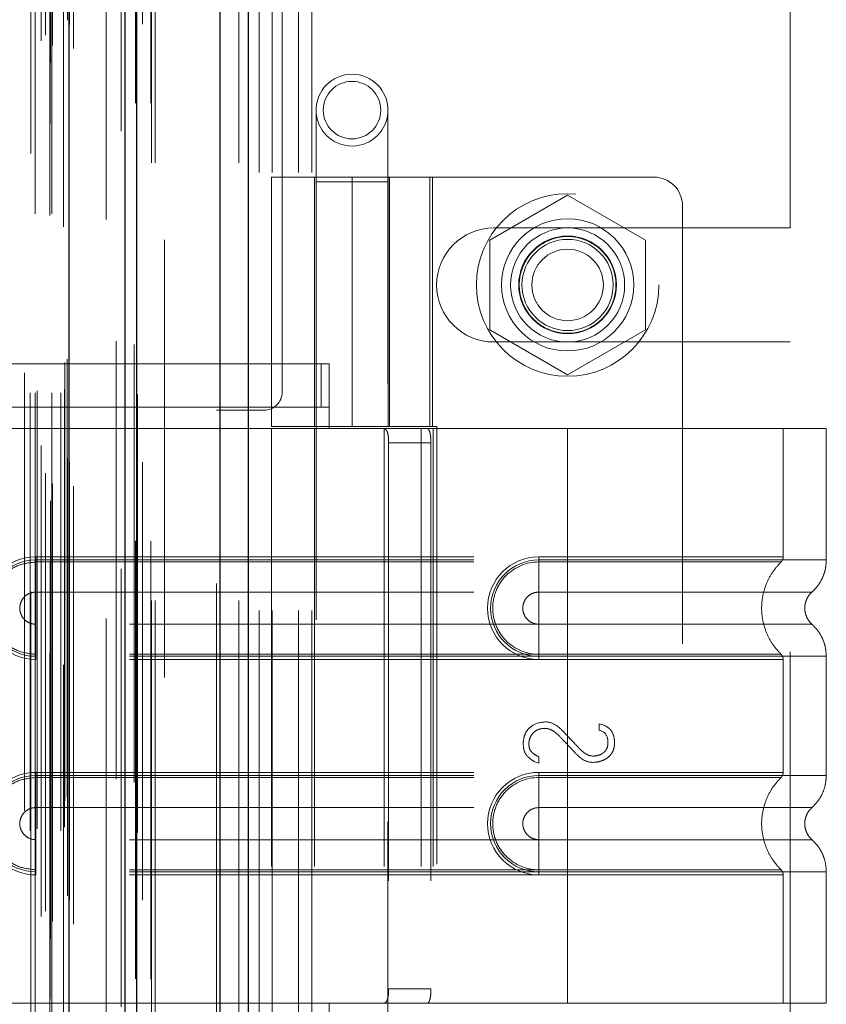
# Model space of a CAD drawing. Header units: inches. Extents: x 0.2 to 10.8, y 0.2 to 8.2.
# Tile 78 of 98: x 5.808 to 5.993, y 3.584 to 3.809. Entities that reach past the tile are written whole.
import ezdxf

# ---------------------------------------------------------------- set-up
doc = ezdxf.new("R2010")
doc.units = ezdxf.units.IN
doc.header["$MEASUREMENT"] = 0
doc.linetypes.add('HIDDEN', pattern=[0.075, 0.05, -0.025])
doc.layers.add('DIMENSIONS', color=140, linetype='Continuous')
doc.layers.add('SLD-0', color=179, linetype='Continuous')
doc.styles.add('SLDTEXTSTYLE0', font='TXT', dxfattribs={"width": 0.7})
doc.dimstyles.new('SLDDIMSTYLE0', dxfattribs={"dimtxt": 0.084961, "dimasz": 0.13, "dimexe": 0, "dimexo": 0.0625, "dimgap": 0.02124, "dimtad": 0, "dimtih": 1, "dimtoh": 1, "dimlfac": 12, "dimrnd": 1e-09, "dimzin": 12, "dimdsep": 46, "dimtxsty": 'SLDTEXTSTYLE0', "dimsah": 1, "dimcen": 0.09, "dimadec": 0, "dimazin": 3, "dimtfac": 1, "dimtofl": 0, "dimtmove": 0, "dimatfit": 3, "dimfxl": 0, "dimfrac": 2, "dimtolj": 1, "dimtzin": 12, "dimarcsym": 0})
doc.dimstyles.new('SLDDIMSTYLE1', dxfattribs={"dimtxt": 0.084961, "dimasz": 0.13, "dimexe": 0, "dimexo": 0.0625, "dimgap": 0.02124, "dimtad": 0, "dimtih": 1, "dimtoh": 1, "dimlfac": 12, "dimrnd": 1e-09, "dimzin": 12, "dimdsep": 46, "dimtxsty": 'SLDTEXTSTYLE0', "dimsah": 1, "dimcen": 0.09, "dimadec": 0, "dimazin": 3, "dimtfac": 1, "dimtmove": 0, "dimatfit": 0, "dimfxl": 0, "dimfrac": 2, "dimtolj": 1, "dimtzin": 12, "dimarcsym": 0})

# ---------------------------------------------------------------- blocks, each defined once
blk = doc.blocks.new('_D_17')
at = {"layer": 'DIMENSIONS'}
for p, q in [((5.81304, 4.91405), (5.36516, 4.91405)), ((5.49016, 4.91405), (5.49016, 4.13719)), ((5.32858, 3.98314), (5.30005, 3.98314)), ((5.30005, 3.98314), (5.30005, 3.84811)), ((5.65173, 3.98314), (5.68026, 3.98314)), ((5.68026, 3.98314), (5.68026, 3.84811)), ((5.30005, 3.84811), (5.32858, 3.84811)), ((5.68026, 3.84811), (5.65173, 3.84811)), ((5.49016, 3.37371), (5.49016, 3.82909)), ((5.81304, 3.37371), (5.36516, 3.37371))]:
    blk.add_line(p, q, dxfattribs=at)
for points in [[(5.49016, 4.91405), (5.47016, 4.78405), (5.51016, 4.78405)], [(5.49016, 3.37371), (5.51016, 3.50371), (5.47016, 3.50371)]]:
    blk.add_solid(points, dxfattribs=at)
at = {"layer": 'DIMENSIONS', "char_height": 0.083333, "attachment_point": 1, "style": 'SLDTEXTSTYLE0'}
for s, insert in [('18.48', (5.32858, 4.10959)), ('469.5', (5.32858, 3.95554))]:
    blk.add_mtext(s, dxfattribs=dict(at, insert=insert))
blk = doc.blocks.new('_D_18')
at = {"layer": 'DIMENSIONS'}
for p, q in [((5.78245, 5.0293), (5.00333, 5.0293)), ((5.12833, 5.0293), (5.12833, 4.59843)), ((4.96675, 4.4683), (4.93822, 4.4683)), ((4.93822, 4.4683), (4.93822, 4.33327)), ((5.2899, 4.4683), (5.31843, 4.4683)), ((5.31843, 4.4683), (5.31843, 4.33327)), ((4.93822, 4.33327), (4.96675, 4.33327)), ((5.31843, 4.33327), (5.2899, 4.33327)), ((5.12833, 3.25838), (5.12833, 4.17922)), ((5.78245, 3.25838), (5.00333, 3.25838))]:
    blk.add_line(p, q, dxfattribs=at)
for points in [[(5.12833, 5.0293), (5.10833, 4.8993), (5.14833, 4.8993)], [(5.12833, 3.25838), (5.14833, 3.38838), (5.10833, 3.38838)]]:
    blk.add_solid(points, dxfattribs=at)
at = {"layer": 'DIMENSIONS', "char_height": 0.083333, "attachment_point": 1, "style": 'SLDTEXTSTYLE0'}
for s, insert in [('21.25', (4.96675, 4.59474)), ('539.8', (4.96675, 4.44069)), ('OPENING', (4.86629, 4.28664))]:
    blk.add_mtext(s, dxfattribs=dict(at, insert=insert))
blk = doc.blocks.new('_D_19')
at = {"layer": 'DIMENSIONS'}
for p, q in [((5.49016, 3.37371), (5.49016, 3.62371)), ((5.81304, 3.37371), (5.36516, 3.37371)), ((5.80841, 3.16996), (5.36516, 3.16996)), ((5.49016, 2.93558), (5.49016, 3.16996)), ((4.96996, 2.93558), (4.94143, 2.93558)), ((4.94143, 2.93558), (4.94143, 2.80055)), ((5.22242, 2.93558), (5.25095, 2.93558)), ((5.25095, 2.93558), (5.25095, 2.80055)), ((5.37559, 2.93558), (5.49016, 2.93558)), ((4.94143, 2.80055), (4.96996, 2.80055)), ((5.25095, 2.80055), (5.22242, 2.80055))]:
    blk.add_line(p, q, dxfattribs=at)
for points in [[(5.49016, 3.37371), (5.51016, 3.50371), (5.47016, 3.50371)], [(5.49016, 3.16996), (5.47016, 3.03996), (5.51016, 3.03996)]]:
    blk.add_solid(points, dxfattribs=at)
at = {"layer": 'DIMENSIONS', "char_height": 0.083333, "attachment_point": 1, "style": 'SLDTEXTSTYLE0'}
for s, insert in [('2.45', (4.96996, 3.06202)), ('62.1', (4.96996, 2.90797))]:
    blk.add_mtext(s, dxfattribs=dict(at, insert=insert))

msp = doc.modelspace()

# ---------------------------------------------------------------- linework, layer by layer
at = {"layer": 'SLD-0', "linetype": 'Continuous', "lineweight": 25}
for p, q in [((5.8541663, 3.1759627), (5.8541663, 5.1206119)), ((5.8605303, 5.1217922), (5.8605303, 3.1759627)), ((5.8324543, 3.1759627), (5.8324543, 5.1113794)), ((5.8350903, 3.1759627), (5.8350903, 5.1116383)), ((5.8196512, 3.2020672), (5.8196512, 5.0856752))]:
    msp.add_line(p, q, dxfattribs=at)
at = {"layer": 'SLD-0', "linetype": 'HIDDEN', "lineweight": 18}
for p, q in [((5.8541663, 3.1759627), (5.8541663, 5.1206119)), ((5.8584089, 3.1759627), (5.8584089, 5.1206119)), ((5.8584089, 3.1759627), (5.8584089, 5.1206119)), ((5.8605303, 5.1217922), (5.8605303, 3.1759627)), ((5.8605303, 3.1759627), (5.8605303, 5.1217922)), ((5.8605303, 3.1759627), (5.8605303, 5.1217922)), ((5.8350903, 3.1759627), (5.8350903, 5.1116383)), ((5.8384543, 3.1759627), (5.8384543, 5.1113794)), ((5.839333, 3.1759627), (5.839333, 5.1116383)), ((5.839333, 3.1759627), (5.839333, 5.1116383)), ((5.8348361, 3.1895968), (5.8348361, 5.0981456)), ((5.8154257, 3.1987331), (5.8154257, 5.0890093)), ((5.8154257, 3.1987331), (5.8154257, 5.0890093)), ((5.813288, 3.2038018), (5.813288, 5.0839406)), ((5.8153414, 5.0849153), (5.8153414, 3.2028271)), ((5.815851, 3.2027372), (5.815851, 5.0850052)), ((5.8206931, 3.2020672), (5.8206931, 5.0856752)), ((5.8142803, 3.2050566), (5.8142803, 5.0827238)), ((5.8315809, 5.0831919), (5.8315809, 3.2045555)), ((5.8315809, 5.0831903), (5.8315809, 3.2045639)), ((5.8197267, 3.2075515), (5.8197267, 5.0801909)), ((5.8197536, 3.2077612), (5.8197536, 5.0799812)), ((5.8108901, 5.0780361), (5.8108901, 3.2097144)), ((5.8192752, 3.2085151), (5.8192752, 5.0792273)), ((5.8192752, 3.2085151), (5.8192752, 5.0792273)), ((5.813257, 3.2113489), (5.813257, 5.0763935)), ((5.8281443, 5.0718896), (5.8281443, 3.2158283)), ((5.8107645, 3.2234182), (5.8107645, 5.0643242)), ((5.8119376, 5.0643242), (5.8119376, 3.2234182)), ((5.8119376, 3.2234182), (5.8119376, 5.0643242)), ((5.8123543, 3.2238349), (5.8123543, 5.0639075)), ((5.8152709, 5.0639075), (5.8152709, 3.2238349)), ((5.8156876, 3.2234182), (5.8156876, 5.0643242)), ((5.8156876, 5.0643242), (5.8156876, 3.2234182)), ((5.8177612, 3.2234182), (5.8177612, 5.0643242)), ((5.8177612, 3.2234182), (5.8177612, 5.0643242)), ((5.8183598, 5.0613295), (5.8183598, 3.2264129)), ((5.8186043, 3.2242515), (5.8186043, 5.0634909)), ((5.8186043, 3.2242515), (5.8186043, 5.0634909)), ((5.8094735, 3.2279595), (5.8094735, 5.0597715)), ((5.8186747, 3.2303314), (5.8186747, 5.057411)), ((5.8186747, 3.2303314), (5.8186747, 5.057411)), ((5.8192219, 3.2311044), (5.8192219, 5.056638)), ((5.8192219, 3.2311044), (5.8192219, 5.056638)), ((5.8304138, 3.2351949), (5.8304138, 5.0525475)), ((5.8345476, 3.2344162), (5.8345476, 5.0532915)), ((5.8414543, 3.2583794), (5.8414543, 5.0292961)), ((5.8414543, 3.2583794), (5.8414543, 5.0292961)), ((5.8414543, 3.2583794), (5.8414543, 5.0292961)), ((5.8414543, 3.2583794), (5.8414543, 5.0292961)), ((5.8682876, 3.7235877), (5.8682876, 4.5641711)), ((5.8630376, 3.3737127), (5.8630376, 3.9255461)), ((5.8630376, 3.3737127), (5.8630376, 3.9255461)), ((5.8660376, 3.3737127), (5.8660376, 3.9255461)), ((5.8720376, 3.3737127), (5.8720376, 3.9255461)), ((5.8750376, 3.3737127), (5.8750376, 3.9255461)), ((5.8750376, 3.3737127), (5.8750376, 3.9255461)), ((5.9842876, 3.7610669), (5.9842876, 3.8433065)), ((5.8760396, 3.7879713), (5.8760396, 3.7715671)), ((5.8924438, 3.7715671), (5.8924438, 3.7879713)), ((5.865869, 3.7726694), (5.9026144, 3.7726694)), ((5.865869, 3.7726694), (5.865869, 3.7157469)), ((5.8757115, 3.7726694), (5.8757115, 3.7157469)), ((5.8924438, 3.7715671), (5.8760396, 3.7715671)), ((5.8760396, 3.7715671), (5.8760396, 3.5255041)), ((5.8842417, 3.7726694), (5.8842417, 3.7157469)), ((5.8842417, 3.7157469), (5.8842417, 3.7726694)), ((5.8924438, 3.5255041), (5.8924438, 3.7715671)), ((5.8924812, 3.7726694), (5.8924812, 3.7157469)), ((5.8927719, 3.7157469), (5.8927719, 3.7726694)), ((5.9019884, 3.7157469), (5.9019884, 3.7726694)), ((5.9531393, 3.7726694), (5.9026144, 3.7726694)), ((5.9026144, 3.7157469), (5.9026144, 3.7726694)), ((5.9334543, 3.768542), (5.9157043, 3.758294)), ((5.9512043, 3.758294), (5.9334543, 3.768542)), ((5.959701, 3.7661077), (5.959701, 3.5331681)), ((5.9165793, 3.7610669), (5.9842876, 3.7610669)), ((5.9157043, 3.758294), (5.9157043, 3.7377981)), ((5.9512043, 3.7377981), (5.9512043, 3.758294)), ((5.9157043, 3.7377981), (5.9334543, 3.7275501)), ((5.9334543, 3.7275501), (5.9512043, 3.7377981)), ((5.9165793, 3.7350252), (5.9842876, 3.7350252)), ((5.9842876, 3.5642336), (5.9842876, 3.7350252)), ((5.8771994, 3.7300185), (5.7868457, 3.7300185)), ((5.8771994, 3.720176), (5.8771994, 3.7300185)), ((5.8771994, 3.7300185), (5.8789923, 3.7300185)), ((5.8789923, 3.720176), (5.8789923, 3.7300185)), ((5.8771994, 3.720176), (5.7868457, 3.720176)), ((5.8532876, 3.7194211), (5.864121, 3.7194211)), ((5.8532876, 3.5798377), (5.8532876, 3.7194211)), ((5.8789923, 3.720176), (5.8771994, 3.720176)), ((5.8789923, 3.720176), (5.8789923, 3.7152547)), ((5.8789923, 3.7152547), (5.7890973, 3.7152547)), ((5.8789923, 3.7152547), (5.7890973, 3.7152547)), ((5.9026144, 3.7157469), (5.865869, 3.7157469)), ((5.8789923, 3.7152547), (5.865869, 3.7152547)), ((5.865869, 3.7152547), (5.865869, 3.5840211)), ((5.8757115, 3.7152547), (5.8757115, 3.5840211)), ((5.9334543, 3.7152547), (5.8789923, 3.7152547)), ((5.8915529, 3.7152547), (5.8915529, 3.5840211)), ((5.8999889, 3.7152547), (5.8999889, 3.5840211)), ((5.9026144, 3.7157469), (5.9036288, 3.7157469)), ((5.9028009, 3.7152547), (5.9028009, 3.5840211)), ((5.9028009, 3.7152547), (5.9028009, 3.5840211)), ((5.9036288, 3.7157469), (5.9036288, 3.583529)), ((5.9334543, 3.7152547), (5.9334543, 3.685248)), ((5.9925094, 3.7152547), (5.9334543, 3.7152547)), ((5.9334543, 3.7152547), (5.9334543, 3.685248)), ((5.9334543, 3.7152547), (5.9334543, 3.6859587)), ((5.9334543, 3.7152547), (5.9334543, 3.6859587)), ((5.9826669, 3.6859587), (5.9826669, 3.7152547)), ((5.9925094, 3.685248), (5.9925094, 3.7152547)), ((5.8926057, 3.7119739), (5.8926057, 3.587302)), ((5.9022565, 3.7119739), (5.8926057, 3.7119739)), ((5.9022565, 3.7119739), (5.9022565, 3.587302)), ((5.8120632, 3.6859587), (5.9334543, 3.6859587)), ((5.8120632, 3.6859587), (5.8120632, 3.6847882)), ((5.9334543, 3.6859587), (5.9268926, 3.6859587)), ((5.9268926, 3.6859587), (5.9268926, 3.6847882)), ((5.8120632, 3.685248), (5.9334543, 3.685248)), ((5.8120632, 3.685248), (5.8120632, 3.6779065)), ((5.8120632, 3.6847882), (5.9334543, 3.6847882)), ((5.9268926, 3.685248), (5.9268926, 3.6779065)), ((5.9334543, 3.685248), (5.9268926, 3.685248)), ((5.9334543, 3.6847882), (5.9268926, 3.6847882)), ((5.8120632, 3.6779065), (5.9334543, 3.6779065)), ((5.9334543, 3.6779065), (5.9268926, 3.6779065)), ((5.8120632, 3.6632405), (5.8120632, 3.670582)), ((5.9334543, 3.670582), (5.8120632, 3.670582)), ((5.9268926, 3.670582), (5.9334543, 3.670582)), ((5.9268926, 3.6632405), (5.9268926, 3.670582)), ((5.8120632, 3.6625298), (5.8120632, 3.6637003)), ((5.9334543, 3.6637003), (5.8120632, 3.6637003)), ((5.9334543, 3.6632405), (5.8120632, 3.6632405)), ((5.9268926, 3.6637003), (5.9334543, 3.6637003)), ((5.9268926, 3.6625298), (5.9268926, 3.6637003)), ((5.9268926, 3.6632405), (5.9334543, 3.6632405)), ((5.9334543, 3.6632405), (5.9334543, 3.6360354)), ((5.9334543, 3.6632405), (5.9334543, 3.6360354)), ((5.9925094, 3.6360354), (5.9925094, 3.6632405)), ((5.9334543, 3.6625298), (5.8120632, 3.6625298)), ((5.9268926, 3.6625298), (5.9334543, 3.6625298)), ((5.9334543, 3.6625298), (5.9334543, 3.6367461)), ((5.9334543, 3.6625298), (5.9334543, 3.6367461)), ((5.9826669, 3.6367461), (5.9826669, 3.6625298)), ((5.9406445, 3.6478462), (5.9415733, 3.647606)), ((5.9406445, 3.646357), (5.9406445, 3.6478462)), ((5.9269051, 3.6388628), (5.9257521, 3.6392471)), ((5.9269051, 3.6402719), (5.9269051, 3.6388628)), ((5.8120632, 3.6367461), (5.9334543, 3.6367461)), ((5.8120632, 3.6367461), (5.8120632, 3.6355756)), ((5.8120632, 3.6360354), (5.9334543, 3.6360354)), ((5.8120632, 3.6360354), (5.8120632, 3.6286939)), ((5.9268926, 3.6367461), (5.9268926, 3.6355756)), ((5.9334543, 3.6367461), (5.9268926, 3.6367461)), ((5.9268926, 3.6360354), (5.9268926, 3.6286939)), ((5.9334543, 3.6360354), (5.9268926, 3.6360354)), ((5.8120632, 3.6355756), (5.9334543, 3.6355756)), ((5.9334543, 3.6355756), (5.9268926, 3.6355756)), ((5.8120632, 3.6286939), (5.9334543, 3.6286939)), ((5.9334543, 3.6286939), (5.9268926, 3.6286939)), ((5.8120632, 3.6140279), (5.8120632, 3.6213694)), ((5.9334543, 3.6213694), (5.8120632, 3.6213694)), ((5.9268926, 3.6213694), (5.9334543, 3.6213694)), ((5.9268926, 3.6140279), (5.9268926, 3.6213694)), ((5.8120632, 3.6133172), (5.8120632, 3.6144877)), ((5.9334543, 3.6144877), (5.8120632, 3.6144877)), ((5.9334543, 3.6140279), (5.8120632, 3.6140279)), ((5.9334543, 3.6133172), (5.8120632, 3.6133172)), ((5.9268926, 3.6144877), (5.9334543, 3.6144877)), ((5.9268926, 3.6133172), (5.9268926, 3.6144877)), ((5.9268926, 3.6140279), (5.9334543, 3.6140279)), ((5.9268926, 3.6133172), (5.9334543, 3.6133172)), ((5.9334543, 3.6140279), (5.9334543, 3.5840211)), ((5.9334543, 3.6140279), (5.9334543, 3.5840211)), ((5.9334543, 3.6133172), (5.9334543, 3.5840211)), ((5.9334543, 3.6133172), (5.9334543, 3.5840211)), ((5.9826669, 3.5840211), (5.9826669, 3.6133172)), ((5.9925094, 3.5840211), (5.9925094, 3.6140279)), ((5.8926057, 3.587302), (5.9022565, 3.587302)), ((5.7890973, 3.5840211), (5.8789923, 3.5840211)), ((5.7890973, 3.5840211), (5.8789923, 3.5840211)), ((5.8789923, 3.5840211), (5.865869, 3.5840211)), ((5.8789923, 3.5840211), (5.8789923, 3.5790999)), ((5.9334543, 3.5840211), (5.8789923, 3.5840211)), ((5.9925094, 3.5840211), (5.9334543, 3.5840211))]:
    msp.add_line(p, q, dxfattribs=at)
at = {"layer": 'SLD-0', "linetype": 'HIDDEN', "lineweight": 18, "flags": 128}
for points in [[(5.8383433, 3.1895365), (5.8383437, 4.1363172), (5.8383433, 5.0982016)], [(5.8364435, 3.2075825), (5.8364437, 4.128757), (5.8364435, 5.080162)], [(5.8364435, 3.2075936), (5.8364436, 4.1052556), (5.8364435, 5.0801374)], [(5.8281443, 5.0719135), (5.8281445, 4.1041968), (5.8281443, 3.2158293)], [(5.8352725, 3.2230544), (5.8352732, 4.128757), (5.8352725, 5.0647056)], [(5.8352725, 3.2230375), (5.8352732, 4.1637023), (5.8352725, 5.0647045)], [(5.8281564, 5.0630028), (5.8281563, 4.1514222), (5.8281564, 3.2247414)]]:
    msp.add_lwpolyline(points, dxfattribs=at)
at = {"layer": 'SLD-0', "linetype": 'HIDDEN', "lineweight": 18}
for centre, radius in [((5.8842417, 3.7879713), 0.0082021), ((5.8842417, 3.7879713), 0.0065617), ((5.9334543, 3.7480461), 0.0208333), ((5.9334543, 3.7480631), 0.0150919), ((5.9334543, 3.7480461), 0.0130208), ((5.9334543, 3.7480631), 0.0111549), ((5.9334543, 3.7480461), 0.0110417), ((5.9334543, 3.7480461), 0.0104167), ((5.9334543, 3.7480461), 0.0081625)]:
    msp.add_circle(centre, radius, dxfattribs=at)
for centre, radius, start, end in [((5.9531393, 3.7661077), 0.0065617, 0, 90), ((5.9165793, 3.7480461), 0.0130208, 90, 270), ((5.864121, 3.7235877), 0.0041667, 270, 0), ((5.8120632, 3.6742442), 0.0117145, 90, 270), ((5.9268926, 3.6742442), 0.0117145, 90, 270), ((5.8120632, 3.6742442), 0.0110038, 90, 270), ((5.9268926, 3.6742442), 0.0110038, 90, 270), ((5.8120632, 3.6250316), 0.0117145, 90, 270), ((5.8120632, 3.6250316), 0.0110038, 90, 270), ((5.9268926, 3.6250316), 0.0117145, 90, 270), ((5.9268926, 3.6250316), 0.0110038, 90, 270)]:
    msp.add_arc(centre, radius, start, end, dxfattribs=at)
for points, knots in [([(5.8913179, 3.7152547), (5.8915635, 3.7152547), (5.8917766, 3.7151789), (5.8921249, 3.7148643), (5.8922582, 3.714625), (5.8924511, 3.7140204), (5.8925128, 3.7136512), (5.8925893, 3.7128507), (5.8926057, 3.7124141), (5.8926057, 3.7119739)], [0, 0, 0, 0, 0.25, 0.25, 0.5, 0.5, 0.75, 0.75, 1, 1, 1, 1]), ([(5.9022565, 3.7119739), (5.9022565, 3.7124086), (5.9022401, 3.7128351), (5.9021707, 3.7136314), (5.9021172, 3.7139961), (5.9019665, 3.7146013), (5.9018675, 3.7148449), (5.9016267, 3.7151697), (5.9014826, 3.7152547), (5.9013225, 3.7152547)], [0, 0, 0, 0, 0.25, 0.25, 0.5, 0.5, 0.75, 0.75, 1, 1, 1, 1]), ([(5.9334543, 3.6859587), (5.9409724, 3.6859587), (5.9538431, 3.6859587), (5.9697657, 3.6859587), (5.980105, 3.6859587), (5.983948, 3.6859587), (5.980105, 3.6859587), (5.9697657, 3.6859587), (5.9538431, 3.6859587), (5.9409724, 3.6859587), (5.9334543, 3.6859587)], [4.71239975, 4.71239975, 4.71239975, 4.71239975, 5.17054869, 5.49779793, 5.89049701, 6.2831961, 6.67589519, 7.06859428, 7.39584352, 7.85399245, 7.85399245, 7.85399245, 7.85399245]), ([(5.9821703, 3.6847829), (5.9822443, 3.684863), (5.9823938, 3.6850249), (5.9825468, 3.6853208), (5.9826507, 3.6856373), (5.9826615, 3.6858574), (5.9826669, 3.6859663)], [0, 0, 0, 0, 0.24752408, 0.49999998, 0.75247589, 1, 1, 1, 1]), ([(5.8018626, 3.6759701), (5.8019693, 3.6767554), (5.8022627, 3.6789129), (5.804459, 3.6818657), (5.8079118, 3.6843149), (5.8106794, 3.6846304), (5.8120632, 3.6847882)], [0, 0, 0, 0, 0.16020075, 0.44013383, 0.72006692, 1, 1, 1, 1]), ([(5.9268926, 3.6847882), (5.9241211, 3.6848159), (5.9200235, 3.6830664), (5.9168979, 3.6783838), (5.9160741, 3.6742442), (5.9168979, 3.6701046), (5.9200235, 3.6654221), (5.9241211, 3.6636725), (5.9268926, 3.6637003)], [6.28318531, 6.28318531, 6.28318531, 6.28318531, 7.06858347, 7.46128255, 7.85398163, 8.24668072, 8.6393798, 9.42477796, 9.42477796, 9.42477796, 9.42477796]), ([(5.9334543, 3.685248), (5.9373194, 3.685248), (5.9411845, 3.685248), (5.9487663, 3.685248), (5.9524828, 3.685248), (5.9596246, 3.685248), (5.9630498, 3.685248), (5.9694773, 3.685248), (5.9724795, 3.685248), (5.9779456, 3.685248), (5.9804095, 3.685248), (5.9847042, 3.685248), (5.986535, 3.685248), (5.9894932, 3.685248), (5.9906206, 3.685248), (5.9921287, 3.685248), (5.9925094, 3.685248), (5.9925094, 3.685248), (5.9921287, 3.685248), (5.9906206, 3.685248), (5.9894932, 3.685248), (5.986535, 3.685248), (5.9847042, 3.685248), (5.9804095, 3.685248), (5.9779456, 3.685248), (5.9724795, 3.685248), (5.9694773, 3.685248), (5.9630498, 3.685248), (5.9596246, 3.685248), (5.9524828, 3.685248), (5.9487663, 3.685248), (5.9411845, 3.685248), (5.9373194, 3.685248), (5.9334543, 3.685248)], [0, 0, 0, 0, 0.0625, 0.0625, 0.125, 0.125, 0.1875, 0.1875, 0.25, 0.25, 0.3125, 0.3125, 0.375, 0.375, 0.4375, 0.4375, 0.5, 0.5, 0.5625, 0.5625, 0.625, 0.625, 0.6875, 0.6875, 0.75, 0.75, 0.8125, 0.8125, 0.875, 0.875, 0.9375, 0.9375, 1, 1, 1, 1]), ([(5.9334543, 3.685248), (5.9334543, 3.6839085), (5.9334543, 3.6810999), (5.9334543, 3.6787948), (5.9334543, 3.6779056)], [0.052118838, 0.052118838, 0.052118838, 0.052118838, 0.500001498, 0.948006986, 0.948006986, 0.948006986, 0.948006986]), ([(5.9334543, 3.685248), (5.9334543, 3.683867), (5.9334543, 3.6824866), (5.9334543, 3.6799656), (5.9334543, 3.6788263), (5.9334543, 3.6779065)], [0, 0, 0, 0, 0.5, 0.5, 1, 1, 1, 1]), ([(5.9334543, 3.6847882), (5.9398332, 3.6847882), (5.946206, 3.6847882), (5.9579911, 3.6847883), (5.9633969, 3.6847883), (5.972412, 3.6847884), (5.9760263, 3.6847884), (5.9809055, 3.6847885), (5.9821754, 3.6847885), (5.982174, 3.6847885), (5.9809072, 3.6847886), (5.9760253, 3.6847886), (5.9724134, 3.6847886), (5.9633967, 3.6847887), (5.9579916, 3.6847887), (5.9462062, 3.6847888), (5.9398341, 3.6847888), (5.9334543, 3.6847888)], [0, 0, 0, 0, 0.125, 0.125, 0.25, 0.25, 0.375, 0.375, 0.5, 0.5, 0.625, 0.625, 0.75, 0.75, 0.875, 0.875, 1, 1, 1, 1]), ([(5.9334543, 3.6637003), (5.9334543, 3.6664318), (5.9334543, 3.6742442), (5.9334543, 3.6820567), (5.9334543, 3.6847882)], [0.027131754, 0.027131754, 0.027131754, 0.027131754, 0.5, 0.972868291, 0.972868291, 0.972868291, 0.972868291]), ([(5.9822767, 3.663602), (5.9816016, 3.6643298), (5.9802516, 3.665785), (5.9788496, 3.6684341), (5.977955, 3.6712753), (5.9776474, 3.6742442), (5.977955, 3.6772132), (5.9788496, 3.6800544), (5.9802516, 3.6827035), (5.9816016, 3.6841587), (5.9822767, 3.6848864)], [0, 0, 0, 0, 0.125085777, 0.250126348, 0.375155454, 0.5, 0.624844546, 0.749873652, 0.874914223, 1, 1, 1, 1]), ([(5.9891865, 3.6778744), (5.9896732, 3.6783607), (5.9906577, 3.6793442), (5.9917005, 3.6811759), (5.9923825, 3.6831709), (5.9924675, 3.6845607), (5.9925095, 3.685248)], [0, 0, 0, 0, 0.2471303, 0.49986639, 0.75266195, 1, 1, 1, 1]), ([(5.8120632, 3.670582), (5.8115838, 3.670582), (5.8111046, 3.6706773), (5.8102189, 3.6710442), (5.8098126, 3.6713157), (5.8091347, 3.6719936), (5.8088632, 3.6723999), (5.8084963, 3.6732857), (5.808401, 3.6737648), (5.808401, 3.6747236), (5.8084963, 3.6752028), (5.8088632, 3.6760886), (5.8091347, 3.6764948), (5.8098126, 3.6771728), (5.8102189, 3.6774442), (5.8111046, 3.6778111), (5.8115838, 3.6779065), (5.8120632, 3.6779065)], [0, 0, 0, 0, 0.125, 0.125, 0.25, 0.25, 0.375, 0.375, 0.5, 0.5, 0.625, 0.625, 0.75, 0.75, 0.875, 0.875, 1, 1, 1, 1]), ([(5.9268926, 3.6779065), (5.9264132, 3.6779065), (5.925934, 3.6778111), (5.9250482, 3.6774442), (5.924642, 3.6771728), (5.9239641, 3.6764948), (5.9236926, 3.6760886), (5.9233257, 3.6752028), (5.9232304, 3.6747236), (5.9232304, 3.6737648), (5.9233257, 3.6732857), (5.9236926, 3.6723999), (5.9239641, 3.6719936), (5.924642, 3.6713157), (5.9250482, 3.6710442), (5.925934, 3.6706773), (5.9264132, 3.670582), (5.9268926, 3.670582)], [0, 0, 0, 0, 0.125, 0.125, 0.25, 0.25, 0.375, 0.375, 0.5, 0.5, 0.625, 0.625, 0.75, 0.75, 0.875, 0.875, 1, 1, 1, 1]), ([(5.9334543, 3.6779056), (5.9417247, 3.6779056), (5.9561371, 3.6779056), (5.9742598, 3.6779056), (5.9862475, 3.6779056), (5.9907089, 3.6779056), (5.9862475, 3.6779056), (5.9742598, 3.6779056), (5.9561371, 3.6779056), (5.9417247, 3.6779056), (5.9334543, 3.6779056)], [4.71241411, 4.71241411, 4.71241411, 4.71241411, 5.15721613, 5.48839216, 5.88580339, 6.28321463, 6.68062587, 7.0780371, 7.40921314, 7.85401516, 7.85401516, 7.85401516, 7.85401516]), ([(5.9892587, 3.67055), (5.989012, 3.6707958), (5.988518, 3.6712881), (5.9879995, 3.6722062), (5.9876656, 3.6731998), (5.9875493, 3.6742442), (5.9876656, 3.6752886), (5.9879995, 3.6762822), (5.988518, 3.6772003), (5.989012, 3.6776926), (5.9892587, 3.6779385)], [0, 0, 0, 0, 0.12483242, 0.24993914, 0.37510573, 0.5, 0.62489427, 0.75006086, 0.87516758, 1, 1, 1, 1]), ([(5.8120632, 3.6637003), (5.8106794, 3.663858), (5.8079118, 3.6641736), (5.804459, 3.6666228), (5.8022627, 3.6695756), (5.8019693, 3.6717331), (5.8018626, 3.6725184)], [0, 0, 0, 0, 0.27993308, 0.55986617, 0.83979925, 1, 1, 1, 1]), ([(5.9334543, 3.6705829), (5.9417247, 3.6705829), (5.9561371, 3.6705829), (5.9742598, 3.6705829), (5.9862475, 3.6705829), (5.9907089, 3.6705829), (5.9862475, 3.6705829), (5.9742598, 3.6705829), (5.9561371, 3.6705829), (5.9417247, 3.6705829), (5.9334543, 3.6705829)], [4.71236405, 4.71236405, 4.71236405, 4.71236405, 5.15716608, 5.48834211, 5.88575335, 6.2831646, 6.68057584, 7.07798708, 7.40916311, 7.85396503, 7.85396503, 7.85396503, 7.85396503]), ([(5.9334543, 3.6632405), (5.9334543, 3.66458), (5.9334543, 3.6673886), (5.9334543, 3.6696937), (5.9334543, 3.6705829)], [0.052118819, 0.052118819, 0.052118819, 0.052118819, 0.500001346, 0.948007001, 0.948007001, 0.948007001, 0.948007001]), ([(5.9334543, 3.6632405), (5.9334543, 3.6646215), (5.9334543, 3.6660018), (5.9334543, 3.6685228), (5.9334543, 3.6696622), (5.9334543, 3.670582)], [0, 0, 0, 0, 0.5, 0.5, 1, 1, 1, 1]), ([(5.9925095, 3.6632404), (5.9924675, 3.6639277), (5.9923825, 3.6653175), (5.9917005, 3.6673125), (5.9906577, 3.6691442), (5.9896732, 3.6701278), (5.9891865, 3.6706141)], [0, 0, 0, 0, 0.247338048, 0.500133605, 0.752869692, 1, 1, 1, 1]), ([(5.9334543, 3.6636996), (5.9398341, 3.6636997), (5.9462062, 3.6636997), (5.9579916, 3.6636997), (5.9633967, 3.6636998), (5.9724134, 3.6636998), (5.9760253, 3.6636999), (5.9809072, 3.6636999), (5.982174, 3.6636999), (5.9821754, 3.6637), (5.9809055, 3.6637), (5.9760263, 3.6637001), (5.972412, 3.6637001), (5.9633969, 3.6637001), (5.9579911, 3.6637002), (5.946206, 3.6637002), (5.9398332, 3.6637002), (5.9334543, 3.6637003)], [0, 0, 0, 0, 0.125, 0.125, 0.25, 0.25, 0.375, 0.375, 0.5, 0.5, 0.625, 0.625, 0.75, 0.75, 0.875, 0.875, 1, 1, 1, 1]), ([(5.9334543, 3.6632405), (5.9373194, 3.6632405), (5.9411845, 3.6632405), (5.9487663, 3.6632405), (5.9524828, 3.6632405), (5.9596246, 3.6632405), (5.9630498, 3.6632405), (5.9694773, 3.6632405), (5.9724795, 3.6632405), (5.9779456, 3.6632405), (5.9804095, 3.6632405), (5.9847042, 3.6632405), (5.986535, 3.6632405), (5.9894932, 3.6632405), (5.9906206, 3.6632405), (5.9921287, 3.6632405), (5.9925094, 3.6632405), (5.9925094, 3.6632405), (5.9921287, 3.6632405), (5.9906206, 3.6632405), (5.9894932, 3.6632405), (5.986535, 3.6632405), (5.9847042, 3.6632405), (5.9804095, 3.6632405), (5.9779456, 3.6632405), (5.9724795, 3.6632405), (5.9694773, 3.6632405), (5.9630498, 3.6632405), (5.9596246, 3.6632405), (5.9524828, 3.6632405), (5.9487663, 3.6632405), (5.9411845, 3.6632405), (5.9373194, 3.6632405), (5.9334543, 3.6632405)], [0, 0, 0, 0, 0.0625, 0.0625, 0.125, 0.125, 0.1875, 0.1875, 0.25, 0.25, 0.3125, 0.3125, 0.375, 0.375, 0.4375, 0.4375, 0.5, 0.5, 0.5625, 0.5625, 0.625, 0.625, 0.6875, 0.6875, 0.75, 0.75, 0.8125, 0.8125, 0.875, 0.875, 0.9375, 0.9375, 1, 1, 1, 1]), ([(5.9826669, 3.6625222), (5.9826615, 3.6626311), (5.9826507, 3.6628512), (5.9825468, 3.6631677), (5.9823938, 3.6634636), (5.9822443, 3.6636255), (5.9821703, 3.6637056)], [0, 0, 0, 0, 0.2475241, 0.50000001, 0.75247591, 1, 1, 1, 1]), ([(5.9334543, 3.6625298), (5.9409724, 3.6625298), (5.9538431, 3.6625298), (5.9697657, 3.6625298), (5.980105, 3.6625298), (5.983948, 3.6625298), (5.980105, 3.6625298), (5.9697657, 3.6625298), (5.9538431, 3.6625298), (5.9409724, 3.6625298), (5.9334543, 3.6625298)], [4.71239001, 4.71239001, 4.71239001, 4.71239001, 5.17053895, 5.49778819, 5.89048727, 6.28318636, 6.67588545, 7.06858454, 7.39583378, 7.85398272, 7.85398272, 7.85398272, 7.85398272]), ([(5.9257521, 3.6392471), (5.9254031, 3.6394946), (5.924823, 3.6399208), (5.9243348, 3.6403464), (5.9241759, 3.6405035), (5.9238595, 3.6409328), (5.9234908, 3.6416816), (5.9232505, 3.6431294), (5.9234671, 3.6449541), (5.9241316, 3.6463507), (5.9256891, 3.6478302), (5.9272677, 3.6482466), (5.9285224, 3.6482466)], [0, 0, 0, 0, 0.0625, 0.125, 0.15625, 0.1875, 0.25, 0.375, 0.5, 0.625, 0.75, 1, 1, 1, 1]), ([(5.9415733, 3.647606), (5.9423016, 3.6473228), (5.9434535, 3.6464979), (5.9441169, 3.6448786), (5.9442077, 3.6431116), (5.9439778, 3.6419082), (5.9434902, 3.6409246), (5.9425886, 3.6400406), (5.9419065, 3.6396353), (5.9407578, 3.6391765), (5.9390389, 3.6388711), (5.9373117, 3.6393514), (5.9361552, 3.6402422), (5.9356923, 3.6406603), (5.9352611, 3.6411069), (5.9350397, 3.6413455), (5.9345641, 3.6418508), (5.9339329, 3.6425264), (5.9331494, 3.6433622), (5.9325173, 3.644035), (5.9320378, 3.6445404), (5.9318177, 3.6447742), (5.9313933, 3.6452122), (5.9309154, 3.6456448), (5.9301451, 3.6462292), (5.9288619, 3.6468908), (5.9271146, 3.6467562), (5.9258505, 3.6461448), (5.924891, 3.6448554), (5.9245913, 3.6437656), (5.9246159, 3.6424706), (5.9249619, 3.6416708), (5.9254481, 3.6411547), (5.9258055, 3.6409026), (5.9264057, 3.6405369), (5.9269051, 3.6402719)], [0, 0, 0, 0, 0.0625, 0.125, 0.15625, 0.1875, 0.21875, 0.25, 0.28125, 0.3125, 0.375, 0.4375, 0.453125, 0.46875, 0.4765625, 0.484375, 0.5, 0.53125, 0.5625, 0.59375, 0.609375, 0.6171875, 0.625, 0.640625, 0.65625, 0.6875, 0.75, 0.8125, 0.84375, 0.875, 0.90625, 0.9375, 0.953125, 0.96875, 1, 1, 1, 1]), ([(5.9285224, 3.6482466), (5.9293367, 3.6482466), (5.9303538, 3.6478901), (5.9315567, 3.6469744), (5.9324026, 3.6461663), (5.9331561, 3.6453372), (5.9341623, 3.6442976), (5.9349421, 3.6434729), (5.935558, 3.6428199), (5.9357994, 3.6425565), (5.936449, 3.641876), (5.9370898, 3.641317), (5.9381113, 3.6406143), (5.939211, 3.640391), (5.9403466, 3.640565), (5.9411353, 3.6408736), (5.9416906, 3.6412351), (5.9424344, 3.6420276), (5.9426939, 3.6429855), (5.9426471, 3.6441533), (5.9423437, 3.6455509), (5.9415799, 3.6462011), (5.9406445, 3.646357)], [0, 0, 0, 0, 0.125, 0.15625, 0.1875, 0.25, 0.3125, 0.375, 0.40625, 0.421875, 0.4375, 0.46875, 0.5, 0.5625, 0.625, 0.6875, 0.71875, 0.75, 0.8125, 0.84375, 0.875, 1, 1, 1, 1]), ([(5.9334543, 3.6367461), (5.9407074, 3.6367461), (5.9533489, 3.6367461), (5.9692839, 3.6367461), (5.9798885, 3.6367461), (5.9839614, 3.6367461), (5.9802549, 3.6367461), (5.969943, 3.6367461), (5.9539652, 3.6367461), (5.9410176, 3.6367461), (5.9334543, 3.6367461)], [4.71239469, 4.71239469, 4.71239469, 4.71239469, 5.154448, 5.48366074, 5.87871603, 6.27377131, 6.6688266, 7.06388188, 7.39309462, 7.85399245, 7.85399245, 7.85399245, 7.85399245]), ([(5.9334543, 3.6360354), (5.9373194, 3.6360354), (5.9411845, 3.6360354), (5.9487663, 3.6360354), (5.9524828, 3.6360354), (5.9596246, 3.6360354), (5.9630498, 3.6360354), (5.9694773, 3.6360354), (5.9724795, 3.6360354), (5.9779456, 3.6360354), (5.9804095, 3.6360354), (5.9847042, 3.6360354), (5.986535, 3.6360354), (5.9894932, 3.6360354), (5.9906206, 3.6360354), (5.9921287, 3.6360354), (5.9925094, 3.6360354), (5.9925094, 3.6360354), (5.9921287, 3.6360354), (5.9906206, 3.6360354), (5.9894932, 3.6360354), (5.986535, 3.6360354), (5.9847042, 3.6360354), (5.9804095, 3.6360354), (5.9779456, 3.6360354), (5.9724795, 3.6360354), (5.9694773, 3.6360354), (5.9630498, 3.6360354), (5.9596246, 3.6360354), (5.9524828, 3.6360354), (5.9487663, 3.6360354), (5.9411845, 3.6360354), (5.9373194, 3.6360354), (5.9334543, 3.6360354)], [0, 0, 0, 0, 0.0625, 0.0625, 0.125, 0.125, 0.1875, 0.1875, 0.25, 0.25, 0.3125, 0.3125, 0.375, 0.375, 0.4375, 0.4375, 0.5, 0.5, 0.5625, 0.5625, 0.625, 0.625, 0.6875, 0.6875, 0.75, 0.75, 0.8125, 0.8125, 0.875, 0.875, 0.9375, 0.9375, 1, 1, 1, 1]), ([(5.9334543, 3.6360354), (5.9334543, 3.6346959), (5.9334543, 3.6318873), (5.9334543, 3.6295822), (5.9334543, 3.628693)], [0.052118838, 0.052118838, 0.052118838, 0.052118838, 0.500001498, 0.948006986, 0.948006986, 0.948006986, 0.948006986]), ([(5.9334543, 3.6360354), (5.9334543, 3.6346544), (5.9334543, 3.633274), (5.9334543, 3.630753), (5.9334543, 3.6296137), (5.9334543, 3.6286939)], [0, 0, 0, 0, 0.5, 0.5, 1, 1, 1, 1]), ([(5.9821703, 3.6355703), (5.9822443, 3.6356504), (5.9823938, 3.6358123), (5.9825468, 3.6361082), (5.9826507, 3.6364247), (5.9826615, 3.6366448), (5.9826668, 3.6367537)], [0, 0, 0, 0, 0.247524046, 0.49999994, 0.752475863, 1, 1, 1, 1]), ([(5.9891865, 3.6286618), (5.9896732, 3.6291481), (5.9906577, 3.6301316), (5.9917005, 3.6319633), (5.9923825, 3.6339583), (5.9924675, 3.6353481), (5.9925095, 3.6360354)], [0, 0, 0, 0, 0.2471303, 0.49986639, 0.75266195, 1, 1, 1, 1]), ([(5.8018626, 3.6267575), (5.8019693, 3.6275428), (5.8022627, 3.6297003), (5.804459, 3.6326531), (5.8079118, 3.6351023), (5.8106794, 3.6354178), (5.8120632, 3.6355756)], [0, 0, 0, 0, 0.16020075, 0.44013383, 0.72006692, 1, 1, 1, 1]), ([(5.9268926, 3.6355756), (5.9241211, 3.6356033), (5.9200235, 3.6338538), (5.9168979, 3.6291712), (5.9160741, 3.6250316), (5.9168979, 3.620892), (5.9200235, 3.6162095), (5.9241211, 3.6144599), (5.9268926, 3.6144877)], [6.28318531, 6.28318531, 6.28318531, 6.28318531, 7.06858347, 7.46128255, 7.85398163, 8.24668072, 8.6393798, 9.42477796, 9.42477796, 9.42477796, 9.42477796]), ([(5.9334543, 3.6355756), (5.9354844, 3.6355756), (5.9376426, 3.6355756), (5.9422009, 3.6355756), (5.9446018, 3.6355756), (5.9495908, 3.6355756), (5.9521797, 3.6355756), (5.9574285, 3.6355756), (5.9600887, 3.6355756), (5.9652856, 3.6355756), (5.9678217, 3.6355756), (5.9725027, 3.6355756), (5.9746455, 3.6355756), (5.978242, 3.6355756), (5.9796925, 3.6355756), (5.9816606, 3.6355756), (5.9821757, 3.6355756), (5.9821757, 3.6355756), (5.9816606, 3.6355756), (5.9796925, 3.6355756), (5.978242, 3.6355756), (5.9746455, 3.6355756), (5.9725027, 3.6355756), (5.9678217, 3.6355756), (5.9652856, 3.6355756), (5.9600887, 3.6355756), (5.9574285, 3.6355756), (5.9521798, 3.6355756), (5.9495908, 3.6355756), (5.9446018, 3.6355756), (5.9422009, 3.6355756), (5.9376426, 3.6355756), (5.9354844, 3.6355756), (5.9334543, 3.6355756)], [0, 0, 0, 0, 0.0625, 0.0625, 0.125, 0.125, 0.1875, 0.1875, 0.25, 0.25, 0.3125, 0.3125, 0.375, 0.375, 0.4375, 0.4375, 0.5, 0.5, 0.5625, 0.5625, 0.625, 0.625, 0.6875, 0.6875, 0.75, 0.75, 0.8125, 0.8125, 0.875, 0.875, 0.9375, 0.9375, 1, 1, 1, 1]), ([(5.9822767, 3.6143894), (5.9816058, 3.6151199), (5.9802635, 3.6165813), (5.9788601, 3.6192278), (5.9779585, 3.6220656), (5.9776458, 3.6250316), (5.9779585, 3.6279976), (5.9788601, 3.6308355), (5.9802635, 3.6334819), (5.9816058, 3.6349434), (5.9822767, 3.6356738)], [0, 0, 0, 0, 0.12505483, 0.25020853, 0.37526383, 0.5, 0.62473617, 0.74979147, 0.87494517, 1, 1, 1, 1]), ([(5.8120632, 3.6213694), (5.8115838, 3.6213694), (5.8111046, 3.6214647), (5.8102189, 3.6218316), (5.8098126, 3.6221031), (5.8091347, 3.622781), (5.8088632, 3.6231873), (5.8084963, 3.6240731), (5.808401, 3.6245522), (5.808401, 3.625511), (5.8084963, 3.6259902), (5.8088632, 3.626876), (5.8091347, 3.6272822), (5.8098126, 3.6279602), (5.8102189, 3.6282316), (5.8111046, 3.6285985), (5.8115838, 3.6286939), (5.8120632, 3.6286939)], [0, 0, 0, 0, 0.125, 0.125, 0.25, 0.25, 0.375, 0.375, 0.5, 0.5, 0.625, 0.625, 0.75, 0.75, 0.875, 0.875, 1, 1, 1, 1]), ([(5.9268926, 3.6286939), (5.9264132, 3.6286939), (5.925934, 3.6285985), (5.9250482, 3.6282316), (5.924642, 3.6279602), (5.9239641, 3.6272822), (5.9236926, 3.626876), (5.9233257, 3.6259902), (5.9232304, 3.625511), (5.9232304, 3.6245522), (5.9233257, 3.6240731), (5.9236926, 3.6231873), (5.9239641, 3.622781), (5.924642, 3.6221031), (5.9250482, 3.6218316), (5.925934, 3.6214647), (5.9264132, 3.6213694), (5.9268926, 3.6213694)], [0, 0, 0, 0, 0.125, 0.125, 0.25, 0.25, 0.375, 0.375, 0.5, 0.5, 0.625, 0.625, 0.75, 0.75, 0.875, 0.875, 1, 1, 1, 1]), ([(5.9334543, 3.628693), (5.9417247, 3.628693), (5.9561371, 3.628693), (5.9742598, 3.628693), (5.9862475, 3.628693), (5.9907089, 3.628693), (5.9862475, 3.628693), (5.9742598, 3.628693), (5.9561371, 3.628693), (5.9417247, 3.628693), (5.9334543, 3.628693)], [4.71241411, 4.71241411, 4.71241411, 4.71241411, 5.15721613, 5.48839216, 5.88580339, 6.28321463, 6.68062587, 7.0780371, 7.40921314, 7.85401516, 7.85401516, 7.85401516, 7.85401516]), ([(5.9892587, 3.6213374), (5.989012, 3.6215832), (5.988518, 3.6220755), (5.9879995, 3.6229936), (5.9876656, 3.6239872), (5.9875493, 3.6250316), (5.9876656, 3.626076), (5.9879995, 3.6270696), (5.988518, 3.6279877), (5.989012, 3.62848), (5.9892587, 3.6287259)], [0, 0, 0, 0, 0.12483242, 0.24993914, 0.37510573, 0.5, 0.62489427, 0.75006086, 0.87516758, 1, 1, 1, 1]), ([(5.8120632, 3.6144877), (5.8106794, 3.6146454), (5.8079118, 3.614961), (5.804459, 3.6174102), (5.8022627, 3.620363), (5.8019693, 3.6225205), (5.8018626, 3.6233058)], [0, 0, 0, 0, 0.27993308, 0.55986617, 0.83979925, 1, 1, 1, 1]), ([(5.9334543, 3.6213703), (5.9417247, 3.6213703), (5.9561371, 3.6213703), (5.9742598, 3.6213703), (5.9862475, 3.6213703), (5.9907089, 3.6213703), (5.9862475, 3.6213703), (5.9742598, 3.6213703), (5.9561371, 3.6213703), (5.9417247, 3.6213703), (5.9334543, 3.6213703)], [4.71236405, 4.71236405, 4.71236405, 4.71236405, 5.15716608, 5.48834211, 5.88575335, 6.2831646, 6.68057584, 7.07798708, 7.40916311, 7.85396514, 7.85396514, 7.85396514, 7.85396514]), ([(5.9334543, 3.6140279), (5.9334543, 3.6153674), (5.9334543, 3.618176), (5.9334543, 3.6204811), (5.9334543, 3.6213703)], [0.052118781, 0.052118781, 0.052118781, 0.052118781, 0.500001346, 0.948006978, 0.948006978, 0.948006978, 0.948006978]), ([(5.9334543, 3.6140279), (5.9334543, 3.6154089), (5.9334543, 3.6167892), (5.9334543, 3.6193102), (5.9334543, 3.6204496), (5.9334543, 3.6213694)], [0, 0, 0, 0, 0.5, 0.5, 1, 1, 1, 1]), ([(5.9925095, 3.6140278), (5.9924675, 3.6147151), (5.9923825, 3.6161049), (5.9917005, 3.6180999), (5.9906577, 3.6199316), (5.9896732, 3.6209152), (5.9891865, 3.6214015)], [0, 0, 0, 0, 0.24733805, 0.50013361, 0.75286969, 1, 1, 1, 1]), ([(5.9334543, 3.6144877), (5.9354844, 3.6144877), (5.9376426, 3.6144877), (5.9422009, 3.6144877), (5.9446018, 3.6144877), (5.9495908, 3.6144877), (5.9521798, 3.6144877), (5.9574285, 3.6144877), (5.9600887, 3.6144877), (5.9652856, 3.6144877), (5.9678217, 3.6144877), (5.9725027, 3.6144877), (5.9746455, 3.6144877), (5.978242, 3.6144877), (5.9796925, 3.6144877), (5.9816606, 3.6144877), (5.9821757, 3.6144877), (5.9821757, 3.6144877), (5.9816606, 3.6144877), (5.9796925, 3.6144877), (5.978242, 3.6144877), (5.9746455, 3.6144877), (5.9725027, 3.6144877), (5.9678217, 3.6144877), (5.9652856, 3.6144877), (5.9600887, 3.6144877), (5.9574285, 3.6144877), (5.9521797, 3.6144877), (5.9495908, 3.6144877), (5.9446018, 3.6144877), (5.9422009, 3.6144877), (5.9376426, 3.6144877), (5.9354844, 3.6144877), (5.9334543, 3.6144877)], [0, 0, 0, 0, 0.0625, 0.0625, 0.125, 0.125, 0.1875, 0.1875, 0.25, 0.25, 0.3125, 0.3125, 0.375, 0.375, 0.4375, 0.4375, 0.5, 0.5, 0.5625, 0.5625, 0.625, 0.625, 0.6875, 0.6875, 0.75, 0.75, 0.8125, 0.8125, 0.875, 0.875, 0.9375, 0.9375, 1, 1, 1, 1]), ([(5.9334543, 3.6140279), (5.9373194, 3.6140279), (5.9411845, 3.6140279), (5.9487663, 3.6140279), (5.9524828, 3.6140279), (5.9596246, 3.6140279), (5.9630498, 3.6140279), (5.9694773, 3.6140279), (5.9724795, 3.6140279), (5.9779456, 3.6140279), (5.9804095, 3.6140279), (5.9847042, 3.6140279), (5.986535, 3.6140279), (5.9894932, 3.6140279), (5.9906206, 3.6140279), (5.9921287, 3.6140279), (5.9925094, 3.6140279), (5.9925094, 3.6140279), (5.9921287, 3.6140279), (5.9906206, 3.6140279), (5.9894932, 3.6140279), (5.986535, 3.6140279), (5.9847042, 3.6140279), (5.9804095, 3.6140279), (5.9779456, 3.6140279), (5.9724795, 3.6140279), (5.9694773, 3.6140279), (5.9630498, 3.6140279), (5.9596246, 3.6140279), (5.9524828, 3.6140279), (5.9487663, 3.6140279), (5.9411845, 3.6140279), (5.9373194, 3.6140279), (5.9334543, 3.6140279)], [0, 0, 0, 0, 0.0625, 0.0625, 0.125, 0.125, 0.1875, 0.1875, 0.25, 0.25, 0.3125, 0.3125, 0.375, 0.375, 0.4375, 0.4375, 0.5, 0.5, 0.5625, 0.5625, 0.625, 0.625, 0.6875, 0.6875, 0.75, 0.75, 0.8125, 0.8125, 0.875, 0.875, 0.9375, 0.9375, 1, 1, 1, 1]), ([(5.9334543, 3.6133172), (5.9410176, 3.6133172), (5.9539652, 3.6133172), (5.969943, 3.6133172), (5.9802549, 3.6133172), (5.9839614, 3.6133172), (5.9798885, 3.6133172), (5.9692839, 3.6133172), (5.9533489, 3.6133172), (5.9407074, 3.6133172), (5.9334543, 3.6133172)], [4.71239001, 4.71239001, 4.71239001, 4.71239001, 5.17328784, 5.50250058, 5.89755587, 6.29261115, 6.68766644, 7.08272172, 7.41193446, 7.85398778, 7.85398778, 7.85398778, 7.85398778]), ([(5.9826668, 3.6133096), (5.9826615, 3.6134185), (5.9826507, 3.6136386), (5.9825468, 3.6139551), (5.9823938, 3.614251), (5.9822443, 3.6144129), (5.9821703, 3.614493)], [0, 0, 0, 0, 0.24752413, 0.50000004, 0.75247594, 1, 1, 1, 1]), ([(5.8926057, 3.587302), (5.8926057, 3.5868618), (5.8925896, 3.5864295), (5.8925129, 3.5856252), (5.8924514, 3.5852573), (5.892259, 3.5846526), (5.8921251, 3.5844122), (5.8917787, 3.5840984), (5.8915636, 3.5840211), (5.8913179, 3.5840211)], [0, 0, 0, 0, 0.25, 0.25, 0.5, 0.5, 0.75, 0.75, 1, 1, 1, 1]), ([(5.9013225, 3.5840211), (5.9014825, 3.5840211), (5.901625, 3.5841044), (5.9018675, 3.5844304), (5.9019659, 3.5846731), (5.9021169, 3.5852779), (5.9021706, 3.5856443), (5.9022398, 3.5864354), (5.9022565, 3.5868673), (5.9022565, 3.587302)], [0, 0, 0, 0, 0.25, 0.25, 0.5, 0.5, 0.75, 0.75, 1, 1, 1, 1])]:
    msp.add_open_spline(points, degree=3, knots=knots, dxfattribs=at)
for points in [[(5.9334543, 3.6859587), (5.9334543, 3.6855344), (5.9334543, 3.6850813), (5.9334543, 3.6847881)], [(5.9334543, 3.6859587), (5.9334543, 3.6855242), (5.9334543, 3.6850926), (5.9334543, 3.6847882)], [(5.8120632, 3.6847882), (5.8120632, 3.6834166), (5.8120632, 3.6801125), (5.8120632, 3.6762031), (5.8120632, 3.6742442)], [(5.9268926, 3.6742442), (5.9268926, 3.6762031), (5.9268926, 3.6801125), (5.9268926, 3.6834166), (5.9268926, 3.6847882)], [(5.9334543, 3.6637003), (5.9334543, 3.6664428), (5.9334543, 3.6742442), (5.9334543, 3.6820457), (5.9334543, 3.6847882)], [(5.8120632, 3.6779065), (5.8120632, 3.6769911), (5.8120632, 3.6756177), (5.8120632, 3.6742442)], [(5.9268926, 3.6742442), (5.9268926, 3.6756177), (5.9268926, 3.6769911), (5.9268926, 3.6779065)], [(5.9334543, 3.6742442), (5.9334543, 3.6756177), (5.9334543, 3.6769911), (5.9334543, 3.6779065)], [(5.9334543, 3.6742442), (5.9334543, 3.6756178), (5.9334543, 3.6769914), (5.9334543, 3.6779058)], [(5.8120632, 3.6742442), (5.8120632, 3.6728708), (5.8120632, 3.6714973), (5.8120632, 3.670582)], [(5.8120632, 3.6742442), (5.8120632, 3.6722853), (5.8120632, 3.668376), (5.8120632, 3.6650718), (5.8120632, 3.6637003)], [(5.9268926, 3.6637003), (5.9268926, 3.6650718), (5.9268926, 3.668376), (5.9268926, 3.6722853), (5.9268926, 3.6742442)], [(5.9268926, 3.670582), (5.9268926, 3.6714973), (5.9268926, 3.6728708), (5.9268926, 3.6742442)], [(5.9334543, 3.670582), (5.9334543, 3.6714973), (5.9334543, 3.6728708), (5.9334543, 3.6742442)], [(5.9334543, 3.6705827), (5.9334543, 3.6714971), (5.9334543, 3.6728707), (5.9334543, 3.6742442)], [(5.9334543, 3.6625298), (5.9334543, 3.6629541), (5.9334543, 3.6634072), (5.9334543, 3.6637004)], [(5.9334543, 3.6625298), (5.9334543, 3.6629642), (5.9334543, 3.6633959), (5.9334543, 3.6637003)], [(5.9334543, 3.6367461), (5.9334543, 3.6363218), (5.9334543, 3.6358687), (5.9334543, 3.6355755)], [(5.9334543, 3.6367461), (5.9334543, 3.6363116), (5.9334543, 3.63588), (5.9334543, 3.6355756)], [(5.8120632, 3.6355756), (5.8120632, 3.634204), (5.8120632, 3.6308999), (5.8120632, 3.6269905), (5.8120632, 3.6250316)], [(5.9268926, 3.6250316), (5.9268926, 3.6269905), (5.9268926, 3.6308999), (5.9268926, 3.634204), (5.9268926, 3.6355756)], [(5.9334543, 3.6355756), (5.9334543, 3.6328324), (5.9334543, 3.6250316), (5.9334543, 3.6172309), (5.9334543, 3.6144877)], [(5.9334543, 3.6355756), (5.9334543, 3.6328331), (5.9334543, 3.6250316), (5.9334543, 3.6172302), (5.9334543, 3.6144877)], [(5.8120632, 3.6286939), (5.8120632, 3.6277785), (5.8120632, 3.6264051), (5.8120632, 3.6250316)], [(5.9268926, 3.6250316), (5.9268926, 3.6264051), (5.9268926, 3.6277785), (5.9268926, 3.6286939)], [(5.9334543, 3.6286939), (5.9334543, 3.6277785), (5.9334543, 3.6264051), (5.9334543, 3.6250316)], [(5.9334543, 3.6286932), (5.9334543, 3.6277788), (5.9334543, 3.6264052), (5.9334543, 3.6250316)], [(5.8120632, 3.6250316), (5.8120632, 3.6236582), (5.8120632, 3.6222847), (5.8120632, 3.6213694)], [(5.8120632, 3.6250316), (5.8120632, 3.6230727), (5.8120632, 3.6191634), (5.8120632, 3.6158592), (5.8120632, 3.6144877)], [(5.9268926, 3.6144877), (5.9268926, 3.6158592), (5.9268926, 3.6191634), (5.9268926, 3.6230727), (5.9268926, 3.6250316)], [(5.9268926, 3.6213694), (5.9268926, 3.6222847), (5.9268926, 3.6236582), (5.9268926, 3.6250316)], [(5.9334543, 3.6250316), (5.9334543, 3.6236581), (5.9334543, 3.6222845), (5.9334543, 3.6213701)], [(5.9334543, 3.6250316), (5.9334543, 3.6236582), (5.9334543, 3.6222847), (5.9334543, 3.6213694)], [(5.9334543, 3.6133172), (5.9334543, 3.6137418), (5.9334543, 3.6141952), (5.9334543, 3.6144884)], [(5.9334543, 3.6133172), (5.9334543, 3.6137516), (5.9334543, 3.6141833), (5.9334543, 3.6144877)]]:
    msp.add_open_spline(points, degree=3, dxfattribs=at)

# ---------------------------------------------------------------- dimensions: what is measured, and where the dimension line sits
at = {"layer": 'DIMENSIONS'}
dim = msp.add_linear_dim(base=(5.1283268, 3.2583794), p1=(5.8324543, 5.0292961), p2=(5.8324543, 3.2583794), angle=90, text='<>\\POPENING', dimstyle='SLDDIMSTYLE0', dxfattribs=at)
dim.commit()
dim.dimension.update_dxf_attribs({"geometry": '_D_18', "text_midpoint": (5.1283268, 4.3888237), "dimtype": 160})
for base, p1, p2, dimstyle, picture, middle in [((5.4901575, 3.3737127), (5.8630376, 4.9140461), (5.8630376, 3.3737127), 'SLDDIMSTYLE0', '_D_17', (5.4901575, 3.983144)), ((5.4901574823, 3.3737127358), (5.8584079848, 3.1699627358), (5.8630376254, 3.3737127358), 'SLDDIMSTYLE1', '_D_19', (5.4901574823, 2.935578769))]:
    dim = msp.add_linear_dim(base=base, p1=p1, p2=p2, angle=90, dimstyle=dimstyle, dxfattribs=at)
    dim.commit()
    dim.dimension.update_dxf_attribs({"geometry": picture, "text_midpoint": middle, "dimtype": 160})

doc.saveas('drawing.dxf')
